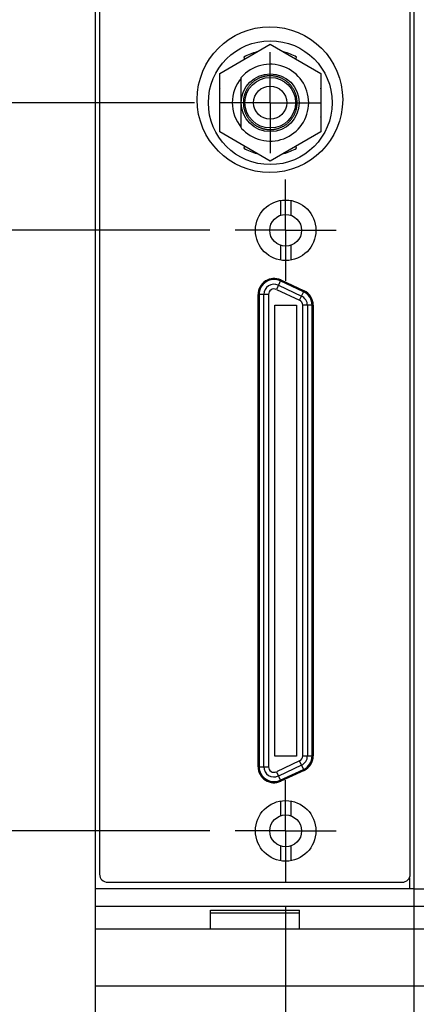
# Model space of a CAD drawing. Header units: inches. Extents: x 0.2 to 16.8, y 0.1 to 10.8.
# Tile 3 of 21: x 2.9 to 3.9, y 3.8 to 6.3. Entities that reach past the tile are written whole.
import ezdxf

# ---------------------------------------------------------------- set-up
doc = ezdxf.new("R2010")
doc.units = ezdxf.units.IN
doc.header["$LTSCALE"] = 0.935
doc.header["$MEASUREMENT"] = 0
doc.linetypes.add('CENTER', pattern=[0.6, 0.375, -0.075, 0.075, -0.075])
doc.layers.get('0').update_dxf_attribs({"linetype": 'CONTINUOUS'})
doc.layers.add('DEFAULT_1', color=7, linetype='CENTER')
doc.layers.add('DIMENSIONS', color=7, linetype='CONTINUOUS')
doc.styles.get("Standard").update_dxf_attribs({"font": 'txt', "width": 0.8})
doc.dimstyles.new('DIMSTYLE_1', dxfattribs={"dimtxt": 0.125, "dimasz": 0.18, "dimexe": 0.18, "dimexo": 0.0625, "dimgap": 0.09, "dimtad": 0, "dimtih": 1, "dimtoh": 1, "dimdec": 3, "dimzin": 4, "dimdsep": 46, "dimtxsty": 'STANDARD', "dimblk": '_FILLED', "dimblk1": '_FILLED', "dimblk2": '_FILLED', "dimcen": 0.09, "dimadec": 0, "dimazin": 0, "dimtp": 0.01, "dimtm": 0.01, "dimtfac": 1, "dimtdec": 3, "dimtofl": 0, "dimtmove": 0, "dimatfit": 3, "dimldrblk": '_FILLED', "dimfxl": 1, "dimtolj": 1, "dimtzin": 4, "dimarcsym": 0})

# ---------------------------------------------------------------- blocks, each defined once
blk = doc.blocks.new('*D4')
at = {"layer": 'DIMENSIONS', "color": 2, "linetype": 'CONTINUOUS'}
blk.add_line((3.3432, 6.0557), (2.4114, 6.0557), dxfattribs=at)
at = {"layer": 'DIMENSIONS', "color": 2, "linetype": 'CONTINUOUS', "width": 0.8}
for s, p in [('2.075', (1.0239, 5.9932)), ('[', (1.6489, 5.9932)), ('52.72', (1.7489, 5.9932)), (']', (2.2489, 5.9932)), ('-', (0.9239, 5.9932))]:
    blk.add_text(s, height=0.125, dxfattribs=at).set_placement(p)
blk = doc.blocks.new('_FILLED')
at = {"color": 0, "linetype": 'BYBLOCK'}
blk.add_solid([(0, 0), (-1, 0.174), (-1, -0.174)], dxfattribs=at)
blk = doc.blocks.new('*D5')
at = {"layer": 'DIMENSIONS', "color": 2, "linetype": 'CONTINUOUS'}
blk.add_line((3.3813, 5.7404), (2.4114, 5.7404), dxfattribs=at)
at = {"layer": 'DIMENSIONS', "color": 2, "linetype": 'CONTINUOUS', "width": 0.8}
for s, p in [('2.391', (1.0239, 5.6779)), ('[', (1.6489, 5.6779)), ('60.73', (1.7489, 5.6779)), (']', (2.2489, 5.6779)), ('-', (0.9239, 5.6779))]:
    blk.add_text(s, height=0.125, dxfattribs=at).set_placement(p)
blk = doc.blocks.new('*D6')
at = {"layer": 'DIMENSIONS', "color": 2, "linetype": 'CONTINUOUS'}
blk.add_line((3.3813, 4.2562), (2.4114, 4.2562), dxfattribs=at)
at = {"layer": 'DIMENSIONS', "color": 2, "linetype": 'CONTINUOUS', "width": 0.8}
for s, p in [('3.875', (1.0239, 4.1937)), ('[', (1.6489, 4.1937)), ('98.43', (1.7489, 4.1937)), (']', (2.2489, 4.1937)), ('-', (0.9239, 4.1937))]:
    blk.add_text(s, height=0.125, dxfattribs=at).set_placement(p)
blk = doc.blocks.new('*D7')
at = {"layer": 'DIMENSIONS', "color": 2, "linetype": 'CONTINUOUS'}
blk.add_line((3.2053, 3.3065), (2.4114, 3.3065), dxfattribs=at)
at = {"layer": 'DIMENSIONS', "color": 2, "linetype": 'CONTINUOUS', "width": 0.8}
for s, p in [('3X -', (0.5239, 3.244)), ('4.825', (0.9239, 3.244)), ('[', (1.5489, 3.244)), ('122.55', (1.6489, 3.244)), (']', (2.2489, 3.244))]:
    blk.add_text(s, height=0.125, dxfattribs=at).set_placement(p)
blk = doc.blocks.new('*D10')
at = {"layer": 'DIMENSIONS', "color": 2, "linetype": 'CONTINUOUS'}
blk.add_line((4.8665, 5.935), (6.1741, 5.935), dxfattribs=at)
at = {"layer": 'DIMENSIONS', "color": 2, "linetype": 'CONTINUOUS', "width": 0.8}
for s, p in [('2.196', (6.3366, 5.8725)), ('[', (6.9616, 5.8725)), ('55.78', (7.0616, 5.8725)), (']', (7.5616, 5.8725)), ('-', (6.2366, 5.8725))]:
    blk.add_text(s, height=0.125, dxfattribs=at).set_placement(p)
blk = doc.blocks.new('*D11')
at = {"layer": 'DIMENSIONS', "color": 2, "linetype": 'CONTINUOUS'}
blk.add_line((4.8665, 5.23), (6.1741, 5.23), dxfattribs=at)
at = {"layer": 'DIMENSIONS', "color": 2, "linetype": 'CONTINUOUS', "width": 0.8}
for s, p in [('2.901', (6.3366, 5.1675)), ('[', (6.9616, 5.1675)), ('73.69', (7.0616, 5.1675)), (']', (7.5616, 5.1675)), ('-', (6.2366, 5.1675))]:
    blk.add_text(s, height=0.125, dxfattribs=at).set_placement(p)
blk = doc.blocks.new('*D12')
at = {"layer": 'DIMENSIONS', "color": 2, "linetype": 'CONTINUOUS'}
blk.add_line((5.3225, 5.335), (6.1741, 5.335), dxfattribs=at)
at = {"layer": 'DIMENSIONS', "color": 2, "linetype": 'CONTINUOUS', "width": 0.8}
for s, p in [('[', (6.9616, 5.2725)), (']', (7.5616, 5.2725)), ('2.796', (6.3366, 5.2725)), ('71.02', (7.0616, 5.2725)), ('-', (6.2366, 5.2725))]:
    blk.add_text(s, height=0.125, dxfattribs=at).set_placement(p)
blk = doc.blocks.new('*D13')
at = {"layer": 'DIMENSIONS', "color": 2, "linetype": 'CONTINUOUS'}
blk.add_line((5.3225, 4.4917), (6.1741, 4.4917), dxfattribs=at)
at = {"layer": 'DIMENSIONS', "color": 2, "linetype": 'CONTINUOUS', "width": 0.8}
for s, p in [('3.639', (6.3366, 4.4292)), ('[', (6.9616, 4.4292)), ('92.44', (7.0616, 4.4292)), (']', (7.5616, 4.4292)), ('-', (6.2366, 4.4292))]:
    blk.add_text(s, height=0.125, dxfattribs=at).set_placement(p)
blk = doc.blocks.new('*D22')
at = {"layer": 'DIMENSIONS', "color": 2, "linetype": 'CONTINUOUS'}
blk.add_line((3.5689, 4.0686), (3.5689, 2.4237), dxfattribs=at)
at = {"layer": 'DIMENSIONS', "color": 2, "linetype": 'CONTINUOUS', "width": 0.8}
for s, p in [(']', (3.6314, 2.2612)), ('4.47', (3.6314, 1.8612)), ('[', (3.6314, 1.7612)), ('.176', (3.6314, 1.2362)), ('2X ', (3.6314, 0.9362))]:
    blk.add_text(s, height=0.125, rotation=90, dxfattribs=at).set_placement(p)

msp = doc.modelspace()

# ---------------------------------------------------------------- linework, layer by layer
at = {"color": 7, "linetype": 'CONTINUOUS'}
for p, q in [((3.0989, 3.1115), (3.0989, 8.2492)), ((3.8869, 3.1112), (3.8869, 8.2492)), ((3.1089, 8.2192), (3.1089, 4.1492)), ((3.8769, 4.1492), (3.8769, 8.2192)), ((3.4058, 6.1279), (3.5308, 6.2001)), ((3.4975, 6.1809), (3.4973, 6.1813)), ((3.5308, 6.2001), (3.6558, 6.1279)), ((3.5643, 6.1813), (3.564, 6.1809)), ((3.4656, 6.1682), (3.4671, 6.1633)), ((3.5944, 6.1633), (3.5959, 6.1682)), ((3.4058, 5.9835), (3.4058, 6.1279)), ((3.4593, 5.9932), (3.4593, 6.1183)), ((3.6558, 6.1279), (3.6558, 5.9835)), ((3.4051, 6.0892), (3.4058, 6.0889)), ((3.6558, 6.0889), (3.6564, 6.0892)), ((3.4058, 6.0225), (3.4051, 6.0222)), ((3.6564, 6.0222), (3.6558, 6.0225)), ((3.5308, 5.9114), (3.4058, 5.9835)), ((3.6558, 5.9835), (3.5308, 5.9114)), ((3.4671, 5.9481), (3.4656, 5.9432)), ((3.5959, 5.9432), (3.5944, 5.9481)), ((3.4973, 5.9301), (3.4975, 5.9306)), ((3.564, 5.9306), (3.5643, 5.9301)), ((3.5561, 5.8141), (3.5561, 5.7776)), ((3.5817, 5.8141), (3.5817, 5.7776)), ((3.5561, 5.7032), (3.5561, 5.6667)), ((3.5817, 5.7032), (3.5817, 5.6667)), ((3.5568, 5.6176), (3.6143, 5.5908)), ((3.5008, 4.4146), (3.5008, 5.5819)), ((3.5265, 5.5819), (3.5265, 4.4146)), ((3.5459, 5.5943), (3.6034, 5.5675)), ((3.5423, 4.4412), (3.5423, 5.5554)), ((3.5423, 5.5554), (3.5955, 5.5554)), ((3.5955, 5.5554), (3.5955, 4.4412)), ((3.6112, 4.4414), (3.6112, 5.5551)), ((3.637, 5.5551), (3.637, 4.4414)), ((3.5955, 4.4412), (3.5423, 4.4412)), ((3.6034, 4.4291), (3.5459, 4.4023)), ((3.6143, 4.4057), (3.5568, 4.3789)), ((3.5561, 4.3299), (3.5561, 4.2934)), ((3.5817, 4.3299), (3.5817, 4.2934)), ((3.5561, 4.2189), (3.5561, 4.1825)), ((3.5817, 4.2189), (3.5817, 4.1825)), ((3.0989, 4.1135), (3.8869, 4.1135)), ((3.1289, 4.1292), (3.8569, 4.1292)), ((3.8869, 4.1132), (4.6749, 4.1132)), ((3.0989, 4.0705), (3.8869, 4.0705)), ((3.8869, 4.0702), (4.6749, 4.0702)), ((3.3829, 4.0605), (3.6029, 4.0605)), ((3.3829, 4.0135), (3.3829, 4.0605)), ((3.3829, 4.0535), (3.6029, 4.0535)), ((3.6029, 4.0135), (3.6029, 4.0605)), ((3.8869, 4.0135), (3.0989, 4.0135)), ((4.6749, 4.0132), (3.8869, 4.0132)), ((3.0989, 3.8735), (3.8869, 3.8735)), ((3.8869, 3.8732), (4.6749, 3.8732))]:
    msp.add_line(p, q, dxfattribs=at)
at = {"color": 9, "linetype": 'CONTINUOUS'}
for p, q in [((3.5568, 5.6176), (3.5459, 5.5943)), ((3.5508, 5.6047), (3.6082, 5.5779)), ((3.6131, 5.5884), (3.5557, 5.6152)), ((3.5265, 5.5819), (3.5008, 5.5819)), ((3.5034, 5.5819), (3.5034, 4.4146)), ((3.515, 4.4146), (3.515, 5.5819)), ((3.6034, 5.5675), (3.6143, 5.5908)), ((3.637, 5.5551), (3.6112, 5.5551)), ((3.6228, 5.5551), (3.6228, 4.4414)), ((3.6344, 4.4414), (3.6344, 5.5551)), ((3.6143, 4.4057), (3.6034, 4.4291)), ((3.6112, 4.4414), (3.637, 4.4414)), ((3.5008, 4.4146), (3.5265, 4.4146)), ((3.6082, 4.4186), (3.5508, 4.3918)), ((3.5557, 4.3813), (3.6131, 4.4081)), ((3.5459, 4.4023), (3.5568, 4.3789)), ((3.8749, 4.1404), (3.8749, 4.1135))]:
    msp.add_line(p, q, dxfattribs=at)
at = {"color": 7, "linetype": 'CONTINUOUS'}
for centre, radius in [((3.5299, 6.0632), 0.18), ((3.5308, 6.0557), 0.153), ((3.5308, 6.0557), 0.0715), ((3.5308, 6.0557), 0.0625), ((3.5308, 6.0557), 0.041), ((3.5689, 5.7404), 0.0748), ((3.5689, 5.7404), 0.0394), ((3.5689, 4.2562), 0.0748), ((3.5689, 4.2562), 0.0394)]:
    msp.add_circle(centre, radius, dxfattribs=at)
for centre, radius, start, end in [((3.5308, 6.0557), 0.13, 104.9332, 120.0668), ((3.5308, 6.0557), 0.13, 59.9332, 75.0668), ((3.5308, 6.0557), 0.095, 221.1811, 138.8189), ((3.5308, 6.0557), 0.094, 139.5205, 220.4795), ((3.5308, 6.0557), 0.13, 164.0576, 165.0668), ((3.5308, 6.0557), 0.13, 14.9332, 15.9424), ((3.5308, 6.0557), 0.13, 194.9332, 195.9424), ((3.5308, 6.0557), 0.13, 344.0576, 345.0668), ((3.5308, 6.0557), 0.13, 239.9332, 255.0668), ((3.5308, 6.0557), 0.13, 284.9332, 300.0668), ((3.5401, 5.5819), 0.0394, 65, 180), ((3.5401, 5.5819), 0.0136, 65, 180), ((3.5976, 5.5551), 0.0394, 0, 65), ((3.5976, 5.5551), 0.0136, 0, 65), ((3.5976, 4.4414), 0.0136, 295, 360), ((3.5976, 4.4414), 0.0394, 295, 360), ((3.5401, 4.4146), 0.0394, 180, 295), ((3.5401, 4.4146), 0.0136, 180, 295), ((3.1289, 4.1492), 0.02, 180, 270), ((3.8569, 4.1492), 0.02, 270, 360)]:
    msp.add_arc(centre, radius, start, end, dxfattribs=at)
at = {"color": 9, "linetype": 'CONTINUOUS'}
for centre, radius, start, end in [((3.5401, 5.5819), 0.0367, 65, 180), ((3.5401, 5.5819), 0.0251, 65, 180), ((3.5976, 5.5551), 0.0251, 0, 65), ((3.5976, 5.5551), 0.0367, 0, 65), ((3.5976, 4.4414), 0.0251, 295, 360), ((3.5976, 4.4414), 0.0367, 295, 360), ((3.5401, 4.4146), 0.0367, 180, 295), ((3.5401, 4.4146), 0.0251, 180, 295)]:
    msp.add_arc(centre, radius, start, end, dxfattribs=at)
at = {"color": 7, "linetype": 'CONTINUOUS'}
for points in [[(3.5973, 6.0557), (3.5973, 6.0567), (3.5972, 6.0586), (3.597, 6.0615), (3.5967, 6.0644), (3.5963, 6.0673), (3.5957, 6.0701), (3.595, 6.0729), (3.5942, 6.0757), (3.5933, 6.0785), (3.5922, 6.0812), (3.591, 6.0838), (3.5898, 6.0864), (3.5884, 6.089), (3.5869, 6.0915), (3.5852, 6.0939), (3.5835, 6.0962), (3.5817, 6.0985), (3.5798, 6.1007), (3.5778, 6.1028), (3.5757, 6.1048), (3.5735, 6.1067), (3.5713, 6.1085), (3.5689, 6.1102), (3.5665, 6.1118), (3.564, 6.1133), (3.5615, 6.1147), (3.5589, 6.116), (3.5562, 6.1172), (3.5535, 6.1182), (3.5508, 6.1192), (3.548, 6.12), (3.5452, 6.1207), (3.5423, 6.1212), (3.5394, 6.1217), (3.5366, 6.122), (3.5337, 6.1222), (3.5308, 6.1222), (3.5279, 6.1222), (3.525, 6.122), (3.5221, 6.1217), (3.5192, 6.1212), (3.5164, 6.1207), (3.5135, 6.12), (3.5108, 6.1192), (3.508, 6.1182), (3.5053, 6.1172), (3.5026, 6.116), (3.5, 6.1147), (3.4975, 6.1133), (3.495, 6.1118), (3.4926, 6.1102), (3.4903, 6.1085), (3.488, 6.1067), (3.4858, 6.1048), (3.4837, 6.1028), (3.4817, 6.1007), (3.4798, 6.0985), (3.478, 6.0962), (3.4763, 6.0939), (3.4747, 6.0915), (3.4732, 6.089), (3.4718, 6.0864), (3.4705, 6.0838), (3.4693, 6.0812), (3.4682, 6.0785), (3.4673, 6.0757), (3.4665, 6.0729), (3.4658, 6.0701), (3.4652, 6.0673), (3.4648, 6.0644), (3.4645, 6.0615), (3.4643, 6.0586), (3.4643, 6.0567), (3.4643, 6.0557)], [(3.4643, 6.0557), (3.4643, 6.0548), (3.4643, 6.0528), (3.4645, 6.0499), (3.4648, 6.047), (3.4652, 6.0442), (3.4658, 6.0413), (3.4665, 6.0385), (3.4673, 6.0357), (3.4682, 6.033), (3.4693, 6.0303), (3.4705, 6.0276), (3.4718, 6.025), (3.4732, 6.0225), (3.4747, 6.02), (3.4763, 6.0176), (3.478, 6.0152), (3.4798, 6.013), (3.4817, 6.0108), (3.4837, 6.0087), (3.4858, 6.0067), (3.488, 6.0048), (3.4903, 6.0029), (3.4926, 6.0012), (3.495, 5.9996), (3.4975, 5.9981), (3.5, 5.9967), (3.5026, 5.9954), (3.5053, 5.9943), (3.508, 5.9932), (3.5108, 5.9923), (3.5135, 5.9915), (3.5164, 5.9908), (3.5192, 5.9902), (3.5221, 5.9898), (3.525, 5.9895), (3.5279, 5.9893), (3.5308, 5.9892), (3.5337, 5.9893), (3.5366, 5.9895), (3.5394, 5.9898), (3.5423, 5.9902), (3.5452, 5.9908), (3.548, 5.9915), (3.5508, 5.9923), (3.5535, 5.9932), (3.5562, 5.9943), (3.5589, 5.9954), (3.5615, 5.9967), (3.564, 5.9981), (3.5665, 5.9996), (3.5689, 6.0012), (3.5713, 6.0029), (3.5735, 6.0048), (3.5757, 6.0067), (3.5778, 6.0087), (3.5798, 6.0108), (3.5817, 6.013), (3.5835, 6.0152), (3.5852, 6.0176), (3.5869, 6.02), (3.5884, 6.0225), (3.5898, 6.025), (3.591, 6.0276), (3.5922, 6.0303), (3.5933, 6.033), (3.5942, 6.0357), (3.595, 6.0385), (3.5957, 6.0413), (3.5963, 6.0442), (3.5967, 6.047), (3.597, 6.0499), (3.5972, 6.0528), (3.5973, 6.0548), (3.5973, 6.0557)]]:
    msp.add_open_spline(points, degree=3, knots=[0, 0, 0, 0, 0.013889, 0.027777, 0.041667, 0.055556, 0.069444, 0.083334, 0.097222, 0.111111, 0.125, 0.138889, 0.152778, 0.166667, 0.180555, 0.194445, 0.208334, 0.222222, 0.236111, 0.25, 0.263889, 0.277778, 0.291666, 0.305555, 0.319445, 0.333333, 0.347222, 0.361111, 0.375, 0.388889, 0.402778, 0.416666, 0.430556, 0.444444, 0.458333, 0.472223, 0.486111, 0.5, 0.513889, 0.527777, 0.541667, 0.555556, 0.569444, 0.583334, 0.597222, 0.611111, 0.625, 0.638889, 0.652778, 0.666667, 0.680555, 0.694445, 0.708334, 0.722222, 0.736111, 0.75, 0.763889, 0.777778, 0.791666, 0.805555, 0.819445, 0.833333, 0.847222, 0.861111, 0.875, 0.888889, 0.902778, 0.916666, 0.930556, 0.944444, 0.958333, 0.972223, 0.986111, 1, 1, 1, 1], dxfattribs=at)
at = {"layer": 'DEFAULT_1', "color": 7, "linetype": 'CENTER'}
for p, q in [((3.5308, 6.0557), (3.5308, 6.1808)), ((3.5308, 6.0557), (3.4057, 6.0557)), ((3.5308, 6.0557), (3.5308, 5.9306)), ((3.5308, 6.0557), (3.6559, 6.0557)), ((3.5689, 5.7404), (3.5689, 5.8655)), ((3.5689, 5.7404), (3.4438, 5.7404)), ((3.5689, 5.7404), (3.5689, 5.6153)), ((3.5689, 5.7404), (3.694, 5.7404)), ((3.5689, 4.2562), (3.5689, 4.3813)), ((3.5689, 4.2562), (3.4438, 4.2562)), ((3.5689, 4.2562), (3.694, 4.2562)), ((3.5689, 4.2562), (3.5689, 4.1311))]:
    msp.add_line(p, q, dxfattribs=at)

# ---------------------------------------------------------------- dimensions: what is measured, and where the dimension line sits
at = {"layer": 'DIMENSIONS', "color": 2, "linetype": 'CONTINUOUS'}
for feature_location, offset, dtype, origin, text, picture, middle in [((3.2053, 3.3065), (-0.7939, 0), 0, (3.2678, 8.1312), '3X -<>', '*D7', (1.4364, 3.3065)), ((3.34316, 6.05572), (-0.93178, 0), 0, (3.26778, 8.13115), '-<>', '*D4', (1.63638, 6.05572)), ((3.3813, 5.7404), (-0.9699, 0), 0, (3.2678, 8.1312), '-<>', '*D5', (1.6364, 5.7404)), ((3.3813, 4.2562), (-0.9699, 0), 0, (3.2678, 8.1312), '-<>', '*D6', (1.6364, 4.2562)), ((4.8665, 5.935), (1.3076, 0), 0, (3.3929, 8.1312), '-<>', '*D10', (6.9491, 5.935)), ((4.8665, 5.23), (1.3076, 0), 0, (3.3929, 8.1312), '-<>', '*D11', (6.9491, 5.23)), ((5.3225, 5.335), (0.8516, 0), 0, (3.3929, 8.1312), '-<>', '*D12', (6.9491, 5.335)), ((5.32248, 4.4917), (0.85162, 0), 0, (3.39288, 8.13115), '-<>', '*D13', (6.9491, 4.4917)), ((3.5689, 4.0686), (0, -1.6448), 1, (3.3929, 8.1312), '2X <>', '*D22', (3.5689, 1.6487))]:
    dim = msp.add_ordinate_dim(feature_location=feature_location, offset=offset, dtype=dtype, origin=origin, text=text, dimstyle='DIMSTYLE_1', dxfattribs=at)
    dim.commit()
    dim.dimension.update_dxf_attribs({"geometry": picture, "text_midpoint": middle})

doc.saveas('drawing.dxf')
